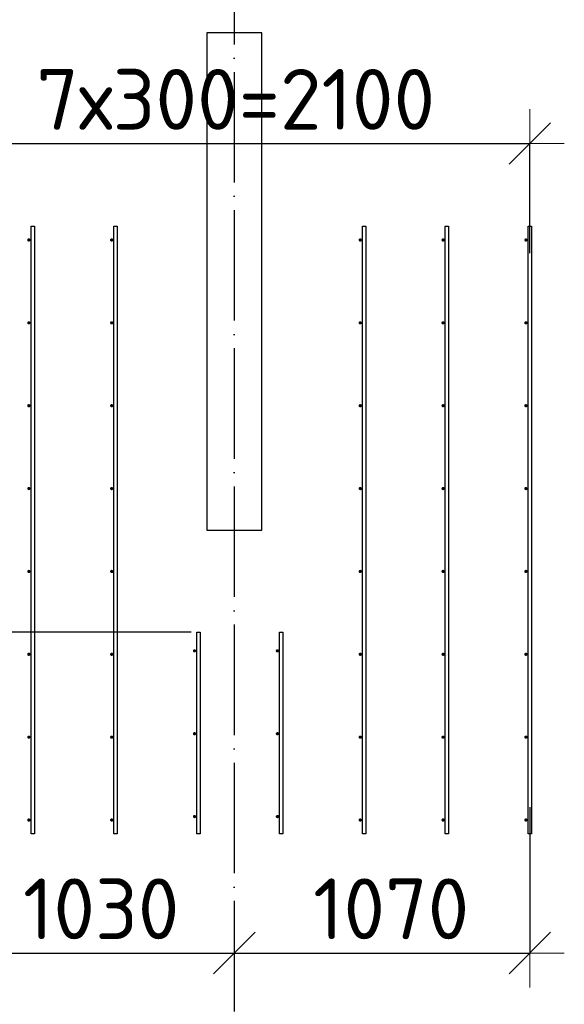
# Model space of a CAD drawing. Header units: millimetres. Extents: x 13527 to 139154, y -122592 to 61893.
# Tile 96 of 130: x 85043 to 87015, y 32963 to 36528. Entities that reach past the tile are written whole.
import ezdxf

# ---------------------------------------------------------------- set-up
doc = ezdxf.new("R2010")
doc.units = ezdxf.units.MM
doc.header["$PDMODE"] = 65
for name, pattern in [('______11', [500, 400, -50, 0, -50]), ('______2', [270, 200, -70]), ('______5', [1100, 800, -100, 100, -100])]:
    doc.linetypes.add(name, pattern=pattern)
for name, color, linetype, lineweight in [('Арм.стержн. Доп. арматура', 180, 'Continuous', 35), ('Колонна (1)', 7, 'Continuous', 35), ('Размерная линия_ общее', 7, 'Continuous', 13), ('Стена_ общее', 7, 'Continuous', 35)]:
    doc.layers.add(name, color=color, linetype=linetype, lineweight=lineweight)
doc.layers.add('Осевая линия_ общее', color=7, linetype='______5', lineweight=13, true_color=0xa0a0a0)
doc.styles.add('ISOCPEUR', font='isocpeur.ttf')
doc.dimstyles.new('DIMSTYLE_5', dxfattribs={"dimtxt": 220, "dimasz": 250, "dimexe": 0, "dimexo": 0, "dimgap": 110, "dimtad": 2, "dimdec": 0, "dimrnd": 5, "dimzin": 12, "dimdsep": 46, "dimtxsty": 'ISOCPEUR', "dimblk1": 'ALL_ML_STRICH', "dimblk2": 'ALL_ML_STRICH', "dimsah": 1, "dimcen": 0, "dimclrd": 7, "dimclre": 256, "dimclrt": 7, "dimadec": 0, "dimazin": 0, "dimtfac": 1, "dimtdec": 0, "dimtix": 1, "dimtmove": 2, "dimatfit": 3, "dimfxl": 0, "dimtzin": 0, "dimlwd": 0, "dimlwe": -3, "dimarcsym": 0})

# ---------------------------------------------------------------- blocks, each defined once
blk = doc.blocks.new('СЛОЖНЫЙ_ОБЪЕКТ_0')
at = {"layer": 'Колонна (1)', "color": 9, "lineweight": -3, "true_color": 0xc7c7c7, "transparency": 33554687}
for p, q in [((85720, 36480), (85720, 34680)), ((85920, 36480), (85720, 36480)), ((85920, 34680), (85920, 36480)), ((85720, 34680), (85920, 34680))]:
    blk.add_line(p, q, dxfattribs=at)
blk = doc.blocks.new('ALL_ML_STRICH')
at = {"color": 0, "linetype": 'ByBlock', "lineweight": -2}
for p, q in [((0, -0.5), (0, 0.5)), ((-0.3, -0.3), (0.3, 0.3)), ((-1, 0), (0.5, 0))]:
    blk.add_line(p, q, dxfattribs=at)
blk = doc.blocks.new('*D481')
at = {"layer": 'DEFPOINTS', "color": 7, "linetype": 'Continuous', "lineweight": 13, "transparency": 33554687}
for p in [(84790, 36079.1), (86890, 35662), (84790, 35646.4)]:
    blk.add_point(p, dxfattribs=at)
at = {"layer": 'Размерная линия_ общее', "color": 253, "linetype": 'Continuous', "lineweight": -2, "true_color": 0xa0a0a0, "transparency": 33554687}
for p, q in [((84790, 35666.4), (84790, 36079.1)), ((86890, 35682), (86890, 36079.1))]:
    blk.add_line(p, q, dxfattribs=at)
at = {"layer": 'Размерная линия_ общее', "color": 7, "linetype": 'Continuous', "lineweight": -2, "transparency": 33554687}
blk.add_line((84790, 36079.1), (86890, 36079.1), dxfattribs=at)
at = {"layer": 'Размерная линия_ общее', "color": 7, "linetype": 'Continuous', "lineweight": 13, "transparency": 33554687, "xscale": 250, "yscale": 250, "zscale": 250, "rotation": 180}
blk.add_blockref('ALL_ML_STRICH', (84790, 36079.1), dxfattribs=at)
at = {"layer": 'Размерная линия_ общее', "color": 7, "linetype": 'Continuous', "lineweight": 13, "transparency": 33554687, "xscale": 250, "yscale": 250, "zscale": 250}
blk.add_blockref('ALL_ML_STRICH', (86890, 36079.1), dxfattribs=at)
at = {"layer": 'Размерная линия_ общее', "color": 7, "linetype": 'Continuous', "lineweight": 13, "transparency": 33554687, "insert": (85103, 36349.1), "char_height": 220, "width": 11, "attachment_point": 1, "line_spacing_factor": 0.60241, "style": 'ISOCPEUR'}
blk.add_mtext('7х300=2100', dxfattribs=at)
blk = doc.blocks.new('*D482')
at = {"layer": 'DEFPOINTS', "color": 7, "linetype": 'Continuous', "lineweight": 13, "transparency": 33554687}
for p in [(84790, 33780.3), (85820, 33309.1), (84790, 33148.5)]:
    blk.add_point(p, dxfattribs=at)
at = {"layer": 'Размерная линия_ общее', "color": 253, "linetype": 'Continuous', "lineweight": -2, "true_color": 0xa0a0a0, "transparency": 33554687}
for p, q in [((84790, 33760.3), (84790, 33148.5)), ((85820, 33289.1), (85820, 33148.5))]:
    blk.add_line(p, q, dxfattribs=at)
at = {"layer": 'Размерная линия_ общее', "color": 7, "linetype": 'Continuous', "lineweight": -2, "transparency": 33554687}
blk.add_line((84790, 33148.5), (85820, 33148.5), dxfattribs=at)
at = {"layer": 'Размерная линия_ общее', "color": 7, "linetype": 'Continuous', "lineweight": 13, "transparency": 33554687, "xscale": 250, "yscale": 250, "zscale": 250, "rotation": 180}
blk.add_blockref('ALL_ML_STRICH', (84790, 33148.5), dxfattribs=at)
at = {"layer": 'Размерная линия_ общее', "color": 7, "linetype": 'Continuous', "lineweight": 13, "transparency": 33554687, "xscale": 250, "yscale": 250, "zscale": 250}
blk.add_blockref('ALL_ML_STRICH', (85820, 33148.5), dxfattribs=at)
at = {"layer": 'Размерная линия_ общее', "color": 7, "linetype": 'Continuous', "lineweight": 13, "transparency": 33554687, "insert": (85338, 33308.5), "char_height": 220, "width": 880, "attachment_point": 5, "style": 'ISOCPEUR'}
blk.add_mtext('\\A1;{1030}', dxfattribs=at)
blk = doc.blocks.new('*D483')
at = {"layer": 'DEFPOINTS', "color": 7, "linetype": 'Continuous', "lineweight": 13, "transparency": 33554687}
for p in [(86890, 33696.9), (85820, 33309.1), (85820, 33148.5)]:
    blk.add_point(p, dxfattribs=at)
at = {"layer": 'Размерная линия_ общее', "color": 253, "linetype": 'Continuous', "lineweight": -2, "true_color": 0xa0a0a0, "transparency": 33554687}
for p, q in [((86890, 33676.9), (86890, 33148.5)), ((85820, 33289.1), (85820, 33148.5))]:
    blk.add_line(p, q, dxfattribs=at)
at = {"layer": 'Размерная линия_ общее', "color": 7, "linetype": 'Continuous', "lineweight": -2, "transparency": 33554687}
blk.add_line((85820, 33148.5), (86890, 33148.5), dxfattribs=at)
at = {"layer": 'Размерная линия_ общее', "color": 7, "linetype": 'Continuous', "lineweight": 13, "transparency": 33554687, "xscale": 250, "yscale": 250, "zscale": 250, "rotation": 180}
blk.add_blockref('ALL_ML_STRICH', (85820, 33148.5), dxfattribs=at)
at = {"layer": 'Размерная линия_ общее', "color": 7, "linetype": 'Continuous', "lineweight": 13, "transparency": 33554687, "xscale": 250, "yscale": 250, "zscale": 250}
blk.add_blockref('ALL_ML_STRICH', (86890, 33148.5), dxfattribs=at)
at = {"layer": 'Размерная линия_ общее', "color": 7, "linetype": 'Continuous', "lineweight": 13, "transparency": 33554687, "insert": (86388, 33308.5), "char_height": 220, "width": 880, "attachment_point": 5, "style": 'ISOCPEUR'}
blk.add_mtext('\\A1;{1070}', dxfattribs=at)
blk = doc.blocks.new('*D484')
at = {"layer": 'DEFPOINTS', "color": 7, "linetype": 'Continuous', "lineweight": 13, "transparency": 33554687}
for p in [(85684, 34310), (84406, 33580), (84784, 33580)]:
    blk.add_point(p, dxfattribs=at)
at = {"layer": 'Размерная линия_ общее', "color": 253, "linetype": 'Continuous', "lineweight": -2, "true_color": 0xa0a0a0, "transparency": 33554687}
for p, q in [((85664, 34310), (84406, 34310)), ((84764, 33580), (84406, 33580))]:
    blk.add_line(p, q, dxfattribs=at)
at = {"layer": 'Размерная линия_ общее', "color": 7, "linetype": 'Continuous', "lineweight": -2, "transparency": 33554687}
blk.add_line((84406, 33580), (84406, 34310), dxfattribs=at)
at = {"layer": 'Размерная линия_ общее', "color": 7, "linetype": 'Continuous', "lineweight": 13, "transparency": 33554687, "xscale": 250, "yscale": 250, "zscale": 250}
for p, rotation in [((84406, 34310), 90), ((84406, 33580), 270)]:
    blk.add_blockref('ALL_ML_STRICH', p, dxfattribs=dict(at, rotation=rotation))
at = {"layer": 'Размерная линия_ общее', "color": 7, "linetype": 'Continuous', "lineweight": 13, "transparency": 33554687, "insert": (84246, 33956), "char_height": 220, "width": 660, "attachment_point": 5, "rotation": 90, "style": 'ISOCPEUR'}
blk.add_mtext('\\A1;{730}', dxfattribs=at)
blk = doc.blocks.new('*D485')
at = {"layer": 'DEFPOINTS', "color": 7, "linetype": 'Continuous', "lineweight": 13, "transparency": 33554687}
for p in [(84784, 35780), (84406, 34310), (85684, 34310)]:
    blk.add_point(p, dxfattribs=at)
at = {"layer": 'Размерная линия_ общее', "color": 253, "linetype": 'Continuous', "lineweight": -2, "true_color": 0xa0a0a0, "transparency": 33554687}
for p, q in [((84764, 35780), (84406, 35780)), ((85664, 34310), (84406, 34310))]:
    blk.add_line(p, q, dxfattribs=at)
at = {"layer": 'Размерная линия_ общее', "color": 7, "linetype": 'Continuous', "lineweight": -2, "transparency": 33554687}
blk.add_line((84406, 34310), (84406, 35780), dxfattribs=at)
at = {"layer": 'Размерная линия_ общее', "color": 7, "linetype": 'Continuous', "lineweight": 13, "transparency": 33554687, "xscale": 250, "yscale": 250, "zscale": 250}
for p, rotation in [((84406, 35780), 90), ((84406, 34310), 270)]:
    blk.add_blockref('ALL_ML_STRICH', p, dxfattribs=dict(at, rotation=rotation))
at = {"layer": 'Размерная линия_ общее', "color": 7, "linetype": 'Continuous', "lineweight": 13, "transparency": 33554687, "insert": (84246, 35067), "char_height": 220, "width": 880, "attachment_point": 5, "rotation": 90, "style": 'ISOCPEUR'}
blk.add_mtext('\\A1;{1470}', dxfattribs=at)

msp = doc.modelspace()

# ---------------------------------------------------------------- hatches: boundary and pattern name
at = {"layer": 'Арм.стержн. Доп. арматура', "linetype": 'Continuous', "lineweight": 35, "transparency": 33554687}
for points in [[(85082, 35730), (85081.5, 35732.3), (85080.2, 35734.2), (85078.3, 35735.5), (85076, 35736), (85073.7, 35735.5), (85071.8, 35734.2), (85070.5, 35732.3), (85070, 35730), (85070.5, 35727.7), (85071.8, 35725.8), (85073.7, 35724.5), (85076, 35724), (85078.3, 35724.5), (85080.2, 35725.8), (85081.5, 35727.7)], [(85382, 35730), (85381.5, 35732.3), (85380.2, 35734.2), (85378.3, 35735.5), (85376, 35736), (85373.7, 35735.5), (85371.8, 35734.2), (85370.5, 35732.3), (85370, 35730), (85370.5, 35727.7), (85371.8, 35725.8), (85373.7, 35724.5), (85376, 35724), (85378.3, 35724.5), (85380.2, 35725.8), (85381.5, 35727.7)], [(86282, 35730), (86281.5, 35732.3), (86280.2, 35734.2), (86278.3, 35735.5), (86276, 35736), (86273.7, 35735.5), (86271.8, 35734.2), (86270.5, 35732.3), (86270, 35730), (86270.5, 35727.7), (86271.8, 35725.8), (86273.7, 35724.5), (86276, 35724), (86278.3, 35724.5), (86280.2, 35725.8), (86281.5, 35727.7)], [(86582, 35730), (86581.5, 35732.3), (86580.2, 35734.2), (86578.3, 35735.5), (86576, 35736), (86573.7, 35735.5), (86571.8, 35734.2), (86570.5, 35732.3), (86570, 35730), (86570.5, 35727.7), (86571.8, 35725.8), (86573.7, 35724.5), (86576, 35724), (86578.3, 35724.5), (86580.2, 35725.8), (86581.5, 35727.7)], [(86882, 35730), (86881.5, 35732.3), (86880.2, 35734.2), (86878.3, 35735.5), (86876, 35736), (86873.7, 35735.5), (86871.8, 35734.2), (86870.5, 35732.3), (86870, 35730), (86870.5, 35727.7), (86871.8, 35725.8), (86873.7, 35724.5), (86876, 35724), (86878.3, 35724.5), (86880.2, 35725.8), (86881.5, 35727.7)], [(85082, 35430), (85081.5, 35432.3), (85080.2, 35434.2), (85078.3, 35435.5), (85076, 35436), (85073.7, 35435.5), (85071.8, 35434.2), (85070.5, 35432.3), (85070, 35430), (85070.5, 35427.7), (85071.8, 35425.8), (85073.7, 35424.5), (85076, 35424), (85078.3, 35424.5), (85080.2, 35425.8), (85081.5, 35427.7)], [(85382, 35430), (85381.5, 35432.3), (85380.2, 35434.2), (85378.3, 35435.5), (85376, 35436), (85373.7, 35435.5), (85371.8, 35434.2), (85370.5, 35432.3), (85370, 35430), (85370.5, 35427.7), (85371.8, 35425.8), (85373.7, 35424.5), (85376, 35424), (85378.3, 35424.5), (85380.2, 35425.8), (85381.5, 35427.7)], [(86282, 35430), (86281.5, 35432.3), (86280.2, 35434.2), (86278.3, 35435.5), (86276, 35436), (86273.7, 35435.5), (86271.8, 35434.2), (86270.5, 35432.3), (86270, 35430), (86270.5, 35427.7), (86271.8, 35425.8), (86273.7, 35424.5), (86276, 35424), (86278.3, 35424.5), (86280.2, 35425.8), (86281.5, 35427.7)], [(86582, 35430), (86581.5, 35432.3), (86580.2, 35434.2), (86578.3, 35435.5), (86576, 35436), (86573.7, 35435.5), (86571.8, 35434.2), (86570.5, 35432.3), (86570, 35430), (86570.5, 35427.7), (86571.8, 35425.8), (86573.7, 35424.5), (86576, 35424), (86578.3, 35424.5), (86580.2, 35425.8), (86581.5, 35427.7)], [(86882, 35430), (86881.5, 35432.3), (86880.2, 35434.2), (86878.3, 35435.5), (86876, 35436), (86873.7, 35435.5), (86871.8, 35434.2), (86870.5, 35432.3), (86870, 35430), (86870.5, 35427.7), (86871.8, 35425.8), (86873.7, 35424.5), (86876, 35424), (86878.3, 35424.5), (86880.2, 35425.8), (86881.5, 35427.7)], [(85082, 35130), (85081.5, 35132.3), (85080.2, 35134.2), (85078.3, 35135.5), (85076, 35136), (85073.7, 35135.5), (85071.8, 35134.2), (85070.5, 35132.3), (85070, 35130), (85070.5, 35127.7), (85071.8, 35125.8), (85073.7, 35124.5), (85076, 35124), (85078.3, 35124.5), (85080.2, 35125.8), (85081.5, 35127.7)], [(85382, 35130), (85381.5, 35132.3), (85380.2, 35134.2), (85378.3, 35135.5), (85376, 35136), (85373.7, 35135.5), (85371.8, 35134.2), (85370.5, 35132.3), (85370, 35130), (85370.5, 35127.7), (85371.8, 35125.8), (85373.7, 35124.5), (85376, 35124), (85378.3, 35124.5), (85380.2, 35125.8), (85381.5, 35127.7)], [(86282, 35130), (86281.5, 35132.3), (86280.2, 35134.2), (86278.3, 35135.5), (86276, 35136), (86273.7, 35135.5), (86271.8, 35134.2), (86270.5, 35132.3), (86270, 35130), (86270.5, 35127.7), (86271.8, 35125.8), (86273.7, 35124.5), (86276, 35124), (86278.3, 35124.5), (86280.2, 35125.8), (86281.5, 35127.7)], [(86582, 35130), (86581.5, 35132.3), (86580.2, 35134.2), (86578.3, 35135.5), (86576, 35136), (86573.7, 35135.5), (86571.8, 35134.2), (86570.5, 35132.3), (86570, 35130), (86570.5, 35127.7), (86571.8, 35125.8), (86573.7, 35124.5), (86576, 35124), (86578.3, 35124.5), (86580.2, 35125.8), (86581.5, 35127.7)], [(86882, 35130), (86881.5, 35132.3), (86880.2, 35134.2), (86878.3, 35135.5), (86876, 35136), (86873.7, 35135.5), (86871.8, 35134.2), (86870.5, 35132.3), (86870, 35130), (86870.5, 35127.7), (86871.8, 35125.8), (86873.7, 35124.5), (86876, 35124), (86878.3, 35124.5), (86880.2, 35125.8), (86881.5, 35127.7)], [(85082, 34830), (85081.5, 34832.3), (85080.2, 34834.2), (85078.3, 34835.5), (85076, 34836), (85073.7, 34835.5), (85071.8, 34834.2), (85070.5, 34832.3), (85070, 34830), (85070.5, 34827.7), (85071.8, 34825.8), (85073.7, 34824.5), (85076, 34824), (85078.3, 34824.5), (85080.2, 34825.8), (85081.5, 34827.7)], [(85382, 34830), (85381.5, 34832.3), (85380.2, 34834.2), (85378.3, 34835.5), (85376, 34836), (85373.7, 34835.5), (85371.8, 34834.2), (85370.5, 34832.3), (85370, 34830), (85370.5, 34827.7), (85371.8, 34825.8), (85373.7, 34824.5), (85376, 34824), (85378.3, 34824.5), (85380.2, 34825.8), (85381.5, 34827.7)], [(86282, 34830), (86281.5, 34832.3), (86280.2, 34834.2), (86278.3, 34835.5), (86276, 34836), (86273.7, 34835.5), (86271.8, 34834.2), (86270.5, 34832.3), (86270, 34830), (86270.5, 34827.7), (86271.8, 34825.8), (86273.7, 34824.5), (86276, 34824), (86278.3, 34824.5), (86280.2, 34825.8), (86281.5, 34827.7)], [(86582, 34830), (86581.5, 34832.3), (86580.2, 34834.2), (86578.3, 34835.5), (86576, 34836), (86573.7, 34835.5), (86571.8, 34834.2), (86570.5, 34832.3), (86570, 34830), (86570.5, 34827.7), (86571.8, 34825.8), (86573.7, 34824.5), (86576, 34824), (86578.3, 34824.5), (86580.2, 34825.8), (86581.5, 34827.7)], [(86882, 34830), (86881.5, 34832.3), (86880.2, 34834.2), (86878.3, 34835.5), (86876, 34836), (86873.7, 34835.5), (86871.8, 34834.2), (86870.5, 34832.3), (86870, 34830), (86870.5, 34827.7), (86871.8, 34825.8), (86873.7, 34824.5), (86876, 34824), (86878.3, 34824.5), (86880.2, 34825.8), (86881.5, 34827.7)], [(85082, 34530), (85081.5, 34532.3), (85080.2, 34534.2), (85078.3, 34535.5), (85076, 34536), (85073.7, 34535.5), (85071.8, 34534.2), (85070.5, 34532.3), (85070, 34530), (85070.5, 34527.7), (85071.8, 34525.8), (85073.7, 34524.5), (85076, 34524), (85078.3, 34524.5), (85080.2, 34525.8), (85081.5, 34527.7)], [(85382, 34530), (85381.5, 34532.3), (85380.2, 34534.2), (85378.3, 34535.5), (85376, 34536), (85373.7, 34535.5), (85371.8, 34534.2), (85370.5, 34532.3), (85370, 34530), (85370.5, 34527.7), (85371.8, 34525.8), (85373.7, 34524.5), (85376, 34524), (85378.3, 34524.5), (85380.2, 34525.8), (85381.5, 34527.7)], [(86282, 34530), (86281.5, 34532.3), (86280.2, 34534.2), (86278.3, 34535.5), (86276, 34536), (86273.7, 34535.5), (86271.8, 34534.2), (86270.5, 34532.3), (86270, 34530), (86270.5, 34527.7), (86271.8, 34525.8), (86273.7, 34524.5), (86276, 34524), (86278.3, 34524.5), (86280.2, 34525.8), (86281.5, 34527.7)], [(86582, 34530), (86581.5, 34532.3), (86580.2, 34534.2), (86578.3, 34535.5), (86576, 34536), (86573.7, 34535.5), (86571.8, 34534.2), (86570.5, 34532.3), (86570, 34530), (86570.5, 34527.7), (86571.8, 34525.8), (86573.7, 34524.5), (86576, 34524), (86578.3, 34524.5), (86580.2, 34525.8), (86581.5, 34527.7)], [(86882, 34530), (86881.5, 34532.3), (86880.2, 34534.2), (86878.3, 34535.5), (86876, 34536), (86873.7, 34535.5), (86871.8, 34534.2), (86870.5, 34532.3), (86870, 34530), (86870.5, 34527.7), (86871.8, 34525.8), (86873.7, 34524.5), (86876, 34524), (86878.3, 34524.5), (86880.2, 34525.8), (86881.5, 34527.7)], [(85082, 34230), (85081.5, 34232.3), (85080.2, 34234.2), (85078.3, 34235.5), (85076, 34236), (85073.7, 34235.5), (85071.8, 34234.2), (85070.5, 34232.3), (85070, 34230), (85070.5, 34227.7), (85071.8, 34225.8), (85073.7, 34224.5), (85076, 34224), (85078.3, 34224.5), (85080.2, 34225.8), (85081.5, 34227.7)], [(85382, 34230), (85381.5, 34232.3), (85380.2, 34234.2), (85378.3, 34235.5), (85376, 34236), (85373.7, 34235.5), (85371.8, 34234.2), (85370.5, 34232.3), (85370, 34230), (85370.5, 34227.7), (85371.8, 34225.8), (85373.7, 34224.5), (85376, 34224), (85378.3, 34224.5), (85380.2, 34225.8), (85381.5, 34227.7)], [(85682, 34242.5), (85681.5, 34244.8), (85680.2, 34246.7), (85678.3, 34248), (85676, 34248.5), (85673.7, 34248), (85671.8, 34246.7), (85670.5, 34244.8), (85670, 34242.5), (85670.5, 34240.2), (85671.8, 34238.3), (85673.7, 34237), (85676, 34236.5), (85678.3, 34237), (85680.2, 34238.3), (85681.5, 34240.2)], [(85982, 34242.5), (85981.5, 34244.8), (85980.2, 34246.7), (85978.3, 34248), (85976, 34248.5), (85973.7, 34248), (85971.8, 34246.7), (85970.5, 34244.8), (85970, 34242.5), (85970.5, 34240.2), (85971.8, 34238.3), (85973.7, 34237), (85976, 34236.5), (85978.3, 34237), (85980.2, 34238.3), (85981.5, 34240.2)], [(86282, 34230), (86281.5, 34232.3), (86280.2, 34234.2), (86278.3, 34235.5), (86276, 34236), (86273.7, 34235.5), (86271.8, 34234.2), (86270.5, 34232.3), (86270, 34230), (86270.5, 34227.7), (86271.8, 34225.8), (86273.7, 34224.5), (86276, 34224), (86278.3, 34224.5), (86280.2, 34225.8), (86281.5, 34227.7)], [(86582, 34230), (86581.5, 34232.3), (86580.2, 34234.2), (86578.3, 34235.5), (86576, 34236), (86573.7, 34235.5), (86571.8, 34234.2), (86570.5, 34232.3), (86570, 34230), (86570.5, 34227.7), (86571.8, 34225.8), (86573.7, 34224.5), (86576, 34224), (86578.3, 34224.5), (86580.2, 34225.8), (86581.5, 34227.7)], [(86882, 34230), (86881.5, 34232.3), (86880.2, 34234.2), (86878.3, 34235.5), (86876, 34236), (86873.7, 34235.5), (86871.8, 34234.2), (86870.5, 34232.3), (86870, 34230), (86870.5, 34227.7), (86871.8, 34225.8), (86873.7, 34224.5), (86876, 34224), (86878.3, 34224.5), (86880.2, 34225.8), (86881.5, 34227.7)], [(85082, 33930), (85081.5, 33932.3), (85080.2, 33934.2), (85078.3, 33935.5), (85076, 33936), (85073.7, 33935.5), (85071.8, 33934.2), (85070.5, 33932.3), (85070, 33930), (85070.5, 33927.7), (85071.8, 33925.8), (85073.7, 33924.5), (85076, 33924), (85078.3, 33924.5), (85080.2, 33925.8), (85081.5, 33927.7)], [(85382, 33930), (85381.5, 33932.3), (85380.2, 33934.2), (85378.3, 33935.5), (85376, 33936), (85373.7, 33935.5), (85371.8, 33934.2), (85370.5, 33932.3), (85370, 33930), (85370.5, 33927.7), (85371.8, 33925.8), (85373.7, 33924.5), (85376, 33924), (85378.3, 33924.5), (85380.2, 33925.8), (85381.5, 33927.7)], [(85682, 33942.5), (85681.5, 33944.8), (85680.2, 33946.7), (85678.3, 33948), (85676, 33948.5), (85673.7, 33948), (85671.8, 33946.7), (85670.5, 33944.8), (85670, 33942.5), (85670.5, 33940.2), (85671.8, 33938.3), (85673.7, 33937), (85676, 33936.5), (85678.3, 33937), (85680.2, 33938.3), (85681.5, 33940.2)], [(85982, 33942.5), (85981.5, 33944.8), (85980.2, 33946.7), (85978.3, 33948), (85976, 33948.5), (85973.7, 33948), (85971.8, 33946.7), (85970.5, 33944.8), (85970, 33942.5), (85970.5, 33940.2), (85971.8, 33938.3), (85973.7, 33937), (85976, 33936.5), (85978.3, 33937), (85980.2, 33938.3), (85981.5, 33940.2)], [(86282, 33930), (86281.5, 33932.3), (86280.2, 33934.2), (86278.3, 33935.5), (86276, 33936), (86273.7, 33935.5), (86271.8, 33934.2), (86270.5, 33932.3), (86270, 33930), (86270.5, 33927.7), (86271.8, 33925.8), (86273.7, 33924.5), (86276, 33924), (86278.3, 33924.5), (86280.2, 33925.8), (86281.5, 33927.7)], [(86582, 33930), (86581.5, 33932.3), (86580.2, 33934.2), (86578.3, 33935.5), (86576, 33936), (86573.7, 33935.5), (86571.8, 33934.2), (86570.5, 33932.3), (86570, 33930), (86570.5, 33927.7), (86571.8, 33925.8), (86573.7, 33924.5), (86576, 33924), (86578.3, 33924.5), (86580.2, 33925.8), (86581.5, 33927.7)], [(86882, 33930), (86881.5, 33932.3), (86880.2, 33934.2), (86878.3, 33935.5), (86876, 33936), (86873.7, 33935.5), (86871.8, 33934.2), (86870.5, 33932.3), (86870, 33930), (86870.5, 33927.7), (86871.8, 33925.8), (86873.7, 33924.5), (86876, 33924), (86878.3, 33924.5), (86880.2, 33925.8), (86881.5, 33927.7)], [(85082, 33630), (85081.5, 33632.3), (85080.2, 33634.2), (85078.3, 33635.5), (85076, 33636), (85073.7, 33635.5), (85071.8, 33634.2), (85070.5, 33632.3), (85070, 33630), (85070.5, 33627.7), (85071.8, 33625.8), (85073.7, 33624.5), (85076, 33624), (85078.3, 33624.5), (85080.2, 33625.8), (85081.5, 33627.7)], [(85382, 33630), (85381.5, 33632.3), (85380.2, 33634.2), (85378.3, 33635.5), (85376, 33636), (85373.7, 33635.5), (85371.8, 33634.2), (85370.5, 33632.3), (85370, 33630), (85370.5, 33627.7), (85371.8, 33625.8), (85373.7, 33624.5), (85376, 33624), (85378.3, 33624.5), (85380.2, 33625.8), (85381.5, 33627.7)], [(85682, 33642.5), (85681.5, 33644.8), (85680.2, 33646.7), (85678.3, 33648), (85676, 33648.5), (85673.7, 33648), (85671.8, 33646.7), (85670.5, 33644.8), (85670, 33642.5), (85670.5, 33640.2), (85671.8, 33638.3), (85673.7, 33637), (85676, 33636.5), (85678.3, 33637), (85680.2, 33638.3), (85681.5, 33640.2)], [(85982, 33642.5), (85981.5, 33644.8), (85980.2, 33646.7), (85978.3, 33648), (85976, 33648.5), (85973.7, 33648), (85971.8, 33646.7), (85970.5, 33644.8), (85970, 33642.5), (85970.5, 33640.2), (85971.8, 33638.3), (85973.7, 33637), (85976, 33636.5), (85978.3, 33637), (85980.2, 33638.3), (85981.5, 33640.2)], [(86282, 33630), (86281.5, 33632.3), (86280.2, 33634.2), (86278.3, 33635.5), (86276, 33636), (86273.7, 33635.5), (86271.8, 33634.2), (86270.5, 33632.3), (86270, 33630), (86270.5, 33627.7), (86271.8, 33625.8), (86273.7, 33624.5), (86276, 33624), (86278.3, 33624.5), (86280.2, 33625.8), (86281.5, 33627.7)], [(86582, 33630), (86581.5, 33632.3), (86580.2, 33634.2), (86578.3, 33635.5), (86576, 33636), (86573.7, 33635.5), (86571.8, 33634.2), (86570.5, 33632.3), (86570, 33630), (86570.5, 33627.7), (86571.8, 33625.8), (86573.7, 33624.5), (86576, 33624), (86578.3, 33624.5), (86580.2, 33625.8), (86581.5, 33627.7)], [(86882, 33630), (86881.5, 33632.3), (86880.2, 33634.2), (86878.3, 33635.5), (86876, 33636), (86873.7, 33635.5), (86871.8, 33634.2), (86870.5, 33632.3), (86870, 33630), (86870.5, 33627.7), (86871.8, 33625.8), (86873.7, 33624.5), (86876, 33624), (86878.3, 33624.5), (86880.2, 33625.8), (86881.5, 33627.7)]]:
    msp.add_hatch(color=34, dxfattribs=at).paths.add_polyline_path(points)

# ---------------------------------------------------------------- linework, layer by layer
at = {"layer": 'Арм.стержн. Доп. арматура', "color": 34, "linetype": 'Continuous', "lineweight": 25, "transparency": 33554687}
for points in [[(85096, 35780), (85096, 33580), (85084, 33580), (85084, 35780), (85096, 35780)], [(85096, 35780), (85096, 33580), (85084, 33580), (85084, 35780), (85096, 35780)], [(85396, 35780), (85396, 33580), (85384, 33580), (85384, 35780), (85396, 35780)], [(85396, 35780), (85396, 33580), (85384, 33580), (85384, 35780), (85396, 35780)], [(86296, 35780), (86296, 33580), (86284, 33580), (86284, 35780), (86296, 35780)], [(86296, 35780), (86296, 33580), (86284, 33580), (86284, 35780), (86296, 35780)], [(86596, 35780), (86596, 33580), (86584, 33580), (86584, 35780), (86596, 35780)], [(86596, 35780), (86596, 33580), (86584, 33580), (86584, 35780), (86596, 35780)], [(86896, 35780), (86896, 33580), (86884, 33580), (86884, 35780), (86896, 35780)], [(86896, 35780), (86896, 33580), (86884, 33580), (86884, 35780), (86896, 35780)], [(85696, 34310), (85696, 33580), (85684, 33580), (85684, 34310), (85696, 34310)], [(85696, 34310), (85696, 33580), (85684, 33580), (85684, 34310), (85696, 34310)], [(85996, 34310), (85996, 33580), (85984, 33580), (85984, 34310), (85996, 34310)], [(85996, 34310), (85996, 33580), (85984, 33580), (85984, 34310), (85996, 34310)]]:
    msp.add_lwpolyline(points, dxfattribs=at)
at = {"layer": 'Осевая линия_ общее', "color": 253, "linetype": '______11', "lineweight": -3, "true_color": 0xa0a0a0, "transparency": 33554687}
msp.add_line((85820, 46340), (85820, 28122.1), dxfattribs=at)

# ---------------------------------------------------------------- block references
at = {"layer": 'Стена_ общее', "color": 9, "linetype": '______2', "lineweight": -3, "true_color": 0xc7c7c7, "transparency": 33554687}
msp.add_blockref('СЛОЖНЫЙ_ОБЪЕКТ_0', (0, 0), dxfattribs=at)

# ---------------------------------------------------------------- dimensions: what is measured, and where the dimension line sits
at = {"layer": 'Размерная линия_ общее', "color": 7, "linetype": 'Continuous', "lineweight": 13, "transparency": 33554687}
dim = msp.add_linear_dim(base=(86890, 36079.1), p1=(84790, 35666.4), p2=(86890, 35682), text='7х300=2100', dimstyle='DIMSTYLE_5', override={"dimpost": '<>', "dimclrd": 7, "dimclre": 253, "dimclrt": 7, "dimlwd": 0, "dimlwe": 65533}, dxfattribs=at)
dim.commit()
dim.dimension.update_dxf_attribs({"geometry": '*D481', "text_midpoint": (85840, 36189.1), "dimtype": 160})
for base, p1, p2, picture, middle in [((84406, 35780), (85664, 34310), (84764, 35780), '*D485', (84246, 35067)), ((84406, 34310), (84764, 33580), (85664, 34310), '*D484', (84246, 33956))]:
    dim = msp.add_linear_dim(base=base, p1=p1, p2=p2, angle=90, dimstyle='DIMSTYLE_5', override={"dimpost": '<>', "dimclrd": 7, "dimclre": 253, "dimclrt": 7, "dimlwd": 0, "dimlwe": 65533}, dxfattribs=at)
    dim.commit()
    dim.dimension.update_dxf_attribs({"geometry": picture, "text_midpoint": middle, "dimtype": 160})
for base, p1, p2, picture, middle in [((85820, 33148.5), (84790, 33760.3), (85820, 33289.1), '*D482', (85338, 33308.5)), ((86890, 33148.5), (85820, 33289.1), (86890, 33676.9), '*D483', (86388, 33308.5))]:
    dim = msp.add_linear_dim(base=base, p1=p1, p2=p2, dimstyle='DIMSTYLE_5', override={"dimpost": '<>', "dimclrd": 7, "dimclre": 253, "dimclrt": 7, "dimlwd": 0, "dimlwe": 65533}, dxfattribs=at)
    dim.commit()
    dim.dimension.update_dxf_attribs({"geometry": picture, "text_midpoint": middle, "dimtype": 160})

doc.saveas('drawing.dxf')
